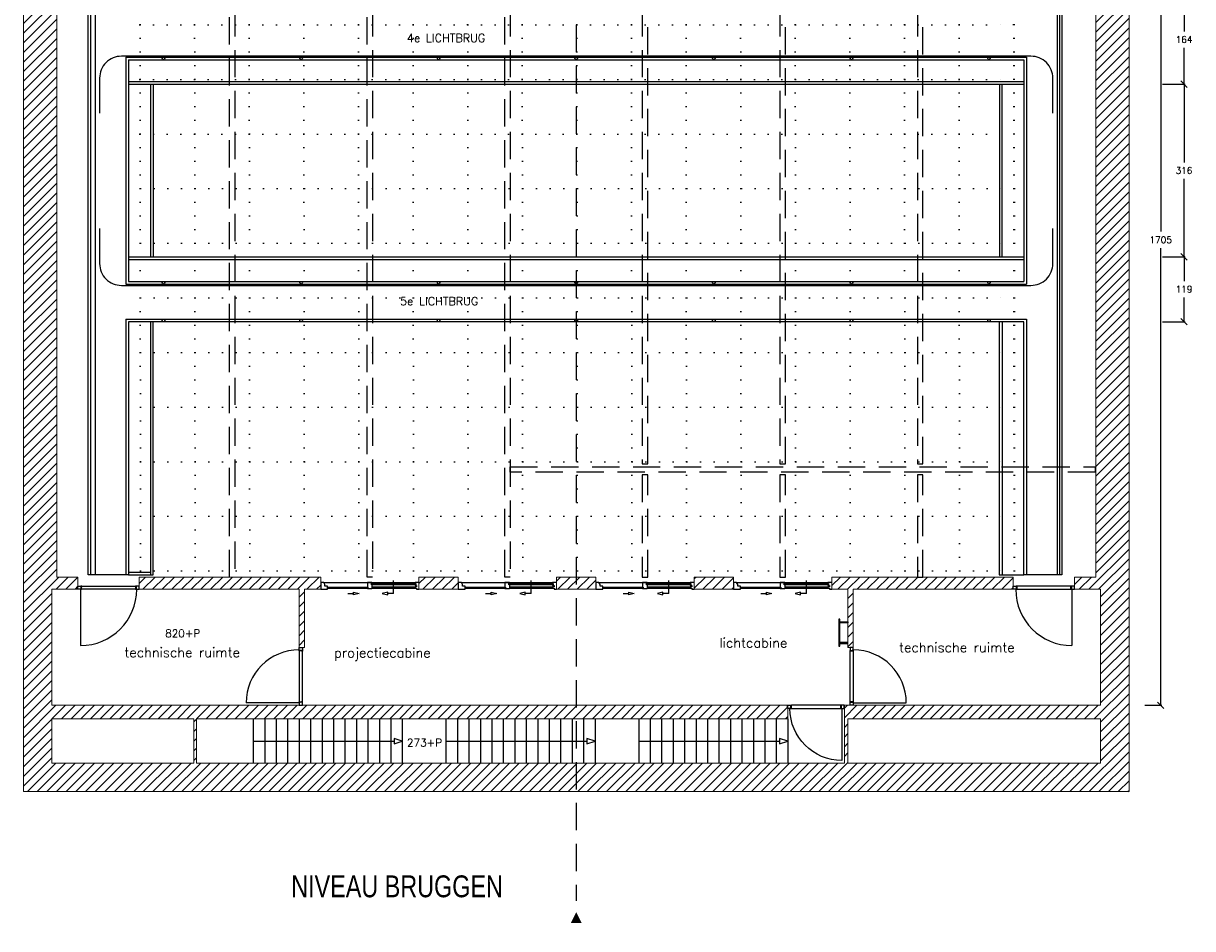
# Model space of a CAD drawing. Extents: x -70378 to 23841, y -23766 to 14658.
# Tile 5 of 11: x -45125 to -23711, y -21684 to -5108. Entities that reach past the tile are written whole.
import ezdxf

# ---------------------------------------------------------------- set-up
doc = ezdxf.new("R2010")
doc.units = 0
doc.header["$LTSCALE"] = 1000
doc.header["$MEASUREMENT"] = 0
doc.header["$PDMODE"] = 3
doc.linetypes.add('DASHED', pattern=[0.75, 0.5, -0.25])
doc.linetypes.add('DOT', pattern=[0.25, 0, -0.25])
doc.layers.get('0').update_dxf_attribs({"linetype": 'CONTINUOUS'})
doc.layers.get('DEFPOINTS').update_dxf_attribs({"linetype": 'CONTINUOUS'})
for name, color, linetype in [('1_ARCERING', 144, 'CONTINUOUS'), ('1_DRAAIRICHTING', 251, 'CONTINUOUS'), ('1_HARTLIJN', 1, 'DASHED'), ('1_INSTALLATIE', 7, 'CONTINUOUS'), ('1_KOZIJNEN', 7, 'CONTINUOUS'), ('1_PEILMAAT', 7, 'CONTINUOUS'), ('1_RASTER', 7, 'DOT'), ('1_TEKST', 7, 'CONTINUOUS'), ('1_TRAPPEN', 7, 'CONTINUOUS'), ('4_KRAANBANEN', 4, 'CONTINUOUS'), ('4_LICHTBRUGGEN_PL', 5, 'CONTINUOUS'), ('4_RAILS', 7, 'CONTINUOUS'), ('9_KADER', 7, 'CONTINUOUS')]:
    doc.layers.add(name, color=color, linetype=linetype)
doc.layers.add('1_MUREN', color=2, linetype='CONTINUOUS', lineweight=18)
doc.styles.add('02_50', font='B-GBP.shx', dxfattribs={"width": 0.8, "height": 125})
doc.styles.add('ROMANS', font='romans')
doc.dimstyles.new('ROMANS', dxfattribs={"dimtxt": 120, "dimasz": 120, "dimexe": 18, "dimexo": 6, "dimgap": 90, "dimtad": 0, "dimtih": 1, "dimtoh": 1, "dimdec": 0, "dimlfac": 0.1, "dimzin": 0, "dimdsep": 46, "dimtxsty": 'ROMANS', "dimblk1": 'OBLIQUE', "dimblk2": 'OBLIQUE', "dimsah": 1, "dimcen": 90, "dimdle": 10, "dimadec": 0, "dimazin": 0, "dimtfac": 1, "dimtdec": 4, "dimtix": 1, "dimtofl": 0, "dimtmove": 0, "dimatfit": 3, "dimldrblk": 'OBLIQUE', "dimfxl": 1, "dimtolj": 1, "dimtzin": 0, "dimarcsym": 0})
pattern_1 = [(45, (-136037.18, -18415.53), (-88.38835, 88.38835), [])]

# ---------------------------------------------------------------- blocks, each defined once
blk = doc.blocks.new('VH32-006')
at = {"layer": '1_DRAAIRICHTING'}
blk.add_line((45, -30), (45, -980), dxfattribs=at)
blk.add_arc((45, -30), 950, 270.0003, 359.9997, dxfattribs=at)
at = {"layer": '1_KOZIJNEN'}
for points in [[(0, 30), (68, 30), (68, 27), (55, 27), (55, -23), (45, -23), (45, -30), (0, -30)], [(50, -30), (50, -27), (65, -27), (65, 24), (75, 24), (75, 30), (965, 30), (965, 24), (975, 24), (975, -27), (991, -27), (991, -30)], [(1040, 30), (972, 30), (972, 27), (985, 27), (985, -23), (995, -23), (995, -30), (1040, -30)]]:
    blk.add_lwpolyline(points, close=True, dxfattribs=at)
blk = doc.blocks.new('brugdeel')
at = {"layer": '4_LICHTBRUGGEN_PL'}
for p, q in [((-8248, 4157), (8248, 4157)), ((-8248, 4157), (-8248, 0)), ((-8200, 4108), (8200, 4108)), ((-8200, 4108), (-8200, 48)), ((8200, 4108), (8200, 48)), ((8248, 4157), (8248, 0)), ((-8200, 3707), (8200, 3707)), ((-8200, 3658), (8200, 3658)), ((-7798, 3658), (-7798, 498)), ((-7750, 3658), (-7750, 498)), ((7750, 3658), (7750, 498)), ((7798, 3658), (7798, 498)), ((-8200, 498), (8200, 498)), ((-8200, 450), (8200, 450)), ((-8248, 0), (8248, 0)), ((-8200, 48), (8200, 48))]:
    blk.add_line(p, q, dxfattribs=at)
for centre in [(-7560, 4132), (-5040, 4132), (-2520, 4132), (0, 4132), (2520, 4132), (5040, 4132), (7560, 4132), (-7560, 24), (-5040, 24), (-2520, 24), (0, 24), (2520, 24), (5040, 24), (7560, 24)]:
    blk.add_circle(centre, 24.1, dxfattribs=at)
blk = doc.blocks.new('_OBLIQUE')
at = {"color": 0, "linetype": 'ByBlock'}
blk.add_line((-0.5, -0.5), (0.5, 0.5), dxfattribs=at)
blk = doc.blocks.new('*D51')
at = {"color": 0, "lineweight": -2}
for p, q in [((-24689, -549), (-24277, -549)), ((-24295, -539), (-24295, -8922)), ((-24295, -17605), (-24295, -9222)), ((-24586, -17595), (-24277, -17595))]:
    blk.add_line(p, q, dxfattribs=at)
at = {"layer": 'DEFPOINTS', "color": 0}
for p in [(-24695, -549), (-24592, -17595), (-24295, -17595)]:
    blk.add_point(p, dxfattribs=at)
at = {"color": 0, "lineweight": -2, "xscale": 120, "yscale": 120, "zscale": 120}
for p, rotation in [((-24295, -549), 90), ((-24295, -17595), 270)]:
    blk.add_blockref('_OBLIQUE', p, dxfattribs=dict(at, rotation=rotation))
at = {"color": 0, "insert": (-24295, -9072), "char_height": 120, "attachment_point": 5, "style": 'ROMANS'}
blk.add_mtext('\\A1;1705', dxfattribs=at)
blk = doc.blocks.new('*D58')
at = {"layer": '9_KADER', "color": 0, "lineweight": -2}
for p, q in [((-24262, -4585), (-23850, -4585)), ((-23868, -4575), (-23868, -5254)), ((-23868, -6233), (-23868, -5554)), ((-24262, -6223), (-23850, -6223))]:
    blk.add_line(p, q, dxfattribs=at)
at = {"layer": 'DEFPOINTS', "color": 0}
for p in [(-24268, -4585), (-24268, -6223), (-23868, -6223)]:
    blk.add_point(p, dxfattribs=at)
at = {"layer": '9_KADER', "color": 0, "lineweight": -2, "xscale": 120, "yscale": 120, "zscale": 120}
for p, rotation in [((-23868, -4585), 90), ((-23868, -6223), 270)]:
    blk.add_blockref('_OBLIQUE', p, dxfattribs=dict(at, rotation=rotation))
at = {"layer": '9_KADER', "color": 0, "insert": (-23868, -5404), "char_height": 120, "attachment_point": 5, "style": 'ROMANS'}
blk.add_mtext('\\A1;164', dxfattribs=at)
blk = doc.blocks.new('*D59')
at = {"layer": '9_KADER', "color": 0, "lineweight": -2}
for p, q in [((-24262, -6223), (-23850, -6223)), ((-23868, -6213), (-23868, -7653)), ((-23868, -9393), (-23868, -7953)), ((-24262, -9383), (-23850, -9383))]:
    blk.add_line(p, q, dxfattribs=at)
at = {"layer": 'DEFPOINTS', "color": 0}
for p in [(-24268, -6223), (-24268, -9383), (-23868, -9383)]:
    blk.add_point(p, dxfattribs=at)
at = {"layer": '9_KADER', "color": 0, "lineweight": -2, "xscale": 120, "yscale": 120, "zscale": 120}
for p, rotation in [((-23868, -6223), 90), ((-23868, -9383), 270)]:
    blk.add_blockref('_OBLIQUE', p, dxfattribs=dict(at, rotation=rotation))
at = {"layer": '9_KADER', "color": 0, "insert": (-23868, -7803), "char_height": 120, "attachment_point": 5, "style": 'ROMANS'}
blk.add_mtext('\\A1;316', dxfattribs=at)
blk = doc.blocks.new('*D60')
at = {"layer": '9_KADER', "color": 0, "lineweight": -2}
for p, q in [((-24262, -9383), (-23850, -9383)), ((-23868, -9373), (-23868, -9827)), ((-23868, -10581), (-23868, -10127)), ((-24262, -10571), (-23850, -10571))]:
    blk.add_line(p, q, dxfattribs=at)
at = {"layer": 'DEFPOINTS', "color": 0}
for p in [(-24268, -9383), (-24268, -10571), (-23868, -10571)]:
    blk.add_point(p, dxfattribs=at)
at = {"layer": '9_KADER', "color": 0, "lineweight": -2, "xscale": 120, "yscale": 120, "zscale": 120}
for p, rotation in [((-23868, -9383), 90), ((-23868, -10571), 270)]:
    blk.add_blockref('_OBLIQUE', p, dxfattribs=dict(at, rotation=rotation))
at = {"layer": '9_KADER', "color": 0, "insert": (-23868, -9977), "char_height": 120, "attachment_point": 5, "style": 'ROMANS'}
blk.add_mtext('\\A1;119', dxfattribs=at)

msp = doc.modelspace()

# ---------------------------------------------------------------- hatches: boundary and pattern name
at = {"layer": '1_ARCERING'}
h = msp.add_hatch(dxfattribs=at)
h.set_pattern_fill('ANSI31', color=256, scale=1000, style=0)
h.set_pattern_definition(pattern_1)
h.paths.add_polyline_path([(-41955, -17845), (-41955, -18655), (-30085, -18655), (-30085, -17595), (-25395, -17595), (-25395, -15470.5), (-25875, -15470.5), (-25875, -15245.5), (-25485, -15245.5), (-25485, 10290), (-25080, 10290), (-25080, 11037.5), (-24993.1, 11037.5), (-24993.1, 11149), (-24875, 11149), (-24875, -19175), (-45125, -19175), (-45125, 11037.5), (-45006, 11037.5), (-45006, 10882.5), (-44763, 10882.5), (-44763, 10294), (-44515, 10294), (-44515, -15245.5), (-44125, -15245.5), (-44125, -15470.5), (-44605, -15470.5), (-44605, -17595), (-31125, -17595), (-31125, -17845)])
h.paths.add_polyline_path([(-30022.5, -18655), (-25395, -18655), (-25395, -17845), (-30022.5, -17845)], flags=16)
h.paths.add_polyline_path([(-42005, -17845), (-44605, -17845), (-44605, -18655), (-42005, -18655)], flags=17)
h = msp.add_hatch(dxfattribs=at)
h.set_pattern_fill('ANSI31', color=256, scale=1000, style=0)
h.set_pattern_definition(pattern_1)
h.paths.add_polyline_path([(-43005, -15245.5), (-43005, -15470.5), (-40075.1, -15470.5), (-40075.1, -16535), (-39975.1, -16535), (-39975.1, -15470.5), (-39680, -15470.5), (-39680, -15245.5)])
h = msp.add_hatch(dxfattribs=at)
h.set_pattern_fill('ANSI31', color=256, scale=1000, style=0)
h.set_pattern_definition(pattern_1)
h.paths.add_polyline_path([(-37880, -15245.5), (-37160, -15245.5), (-37160, -15470.5), (-37880, -15470.5)])
h = msp.add_hatch(dxfattribs=at)
h.set_pattern_fill('ANSI31', color=256, scale=1000, style=0)
h.set_pattern_definition(pattern_1)
h.paths.add_polyline_path([(-35360, -15245.5), (-34640, -15245.5), (-34640, -15470.5), (-35360, -15470.5)])
h = msp.add_hatch(dxfattribs=at)
h.set_pattern_fill('ANSI31', color=256, scale=1000, style=0)
h.set_pattern_definition(pattern_1)
h.paths.add_polyline_path([(-32840, -15245.5), (-32117, -15245.5), (-32117, -15470.5), (-32840, -15470.5)])
h = msp.add_hatch(dxfattribs=at)
h.set_pattern_fill('ANSI31', color=256, scale=1000, style=0)
h.set_pattern_definition(pattern_1)
h.paths.add_polyline_path([(-30317, -15245.5), (-30317, -15470.5), (-30024.9, -15470.5), (-30024.9, -16535), (-29924.9, -16535), (-29924.9, -15470.5), (-26995, -15470.5), (-26995, -15245.5)])

# ---------------------------------------------------------------- linework, layer by layer
at = {"layer": '1_DRAAIRICHTING'}
for p, q in [((-44080, -15470.5), (-44080, -16500.5)), ((-25920, -15470.5), (-25920, -16500.5)), ((-40075.1, -17550), (-41045.1, -17550)), ((-29924.9, -17550), (-28954.9, -17550))]:
    msp.add_line(p, q, dxfattribs=at)
for centre, radius, start, end in [((-44080, -15470.5), 1030, 270.00035, 359.99965), ((-25920, -15470.5), 1030, 180.00035, 269.99965), ((-40075.1, -17550), 970, 90.00035, 179.99965), ((-29924.9, -17550), 970, 0.00035, 89.99965)]:
    msp.add_arc(centre, radius, start, end, dxfattribs=at)
at = {"layer": '1_HARTLIJN', "color": 1}
msp.add_line((-35000, 12116.6), (-35000, -21173.1), dxfattribs=at)
at = {"layer": '1_HARTLIJN', "linetype": 'Continuous'}
msp.add_lwpolyline([(-35000, -21383.6, 0, 200, 0), (-35000, -21583.6, 200, 200, 0)], format="xyseb", dxfattribs=at)
at = {"layer": '1_INSTALLATIE'}
for points in [[(-30191.2, -16514.7), (-30171.2, -16514.7), (-30171.2, -16014.7), (-30191.2, -16014.7)], [(-30171.2, -16064.7), (-30024.9, -16064.7), (-30024.9, -16084.7), (-30171.2, -16084.7)], [(-30171.2, -16464.7), (-30024.9, -16464.7), (-30024.9, -16444.7), (-30171.2, -16444.7)]]:
    msp.add_lwpolyline(points, close=True, dxfattribs=at)
at = {"layer": '1_KOZIJNEN', "color": 252}
for p, q in [((-39623.5, -15348), (-37951.5, -15348)), ((-38345.9, -15547.1), (-38345.9, -15312.5)), ((-37103.5, -15348), (-35431.5, -15348)), ((-35825.9, -15547.1), (-35825.9, -15312.5)), ((-34583.5, -15348), (-32911.5, -15348)), ((-33305.8, -15547.1), (-33305.8, -15312.5)), ((-32062, -15348), (-30390, -15348)), ((-30784.4, -15547.1), (-30784.4, -15312.5)), ((-39183.1, -15547.1), (-39076.7, -15547.1)), ((-38739.7, -15427), (-37952, -15427)), ((-38739.7, -15449), (-37952, -15449)), ((-38345.9, -15547.1), (-38452.2, -15547.1)), ((-36663.1, -15547.1), (-36556.7, -15547.1)), ((-36219.7, -15427), (-35432, -15427)), ((-36219.7, -15449), (-35432, -15449)), ((-35825.9, -15547.1), (-35932.2, -15547.1)), ((-34143.1, -15547.1), (-34036.7, -15547.1)), ((-33699.7, -15427), (-32912, -15427)), ((-33699.7, -15449), (-32912, -15449)), ((-33305.8, -15547.1), (-33412.2, -15547.1)), ((-31621.6, -15547.1), (-31515.2, -15547.1)), ((-31178.2, -15427), (-30390.5, -15427)), ((-31178.2, -15449), (-30390.5, -15449)), ((-30784.4, -15547.1), (-30890.7, -15547.1))]:
    msp.add_line(p, q, dxfattribs=at)
at = {"layer": '1_KOZIJNEN'}
for points in [[(-44125, -15410.5), (-44056.5, -15410.5), (-44056.5, -15413.5), (-44070, -15413.5), (-44070, -15463.5), (-44080, -15463.5), (-44080, -15470.5), (-44125, -15470.5)], [(-44075, -15470.5), (-44075, -15467.5), (-44060, -15467.5), (-44060, -15416.5), (-44050, -15416.5), (-44050, -15410.5), (-43080, -15410.5), (-43080, -15416.5), (-43070, -15416.5), (-43070, -15467.5), (-43054, -15467.5), (-43054, -15470.5)], [(-43005, -15410.5), (-43073.5, -15410.5), (-43073.5, -15413.5), (-43060, -15413.5), (-43060, -15463.5), (-43050, -15463.5), (-43050, -15470.5), (-43005, -15470.5)], [(-26995, -15410.5), (-26926.5, -15410.5), (-26926.5, -15413.5), (-26940, -15413.5), (-26940, -15463.5), (-26950, -15463.5), (-26950, -15470.5), (-26995, -15470.5)], [(-25925, -15470.5), (-25925, -15467.5), (-25940, -15467.5), (-25940, -15416.5), (-25950, -15416.5), (-25950, -15410.5), (-26920, -15410.5), (-26920, -15416.5), (-26930, -15416.5), (-26930, -15467.5), (-26946, -15467.5), (-26946, -15470.5)], [(-25875, -15410.5), (-25943.5, -15410.5), (-25943.5, -15413.5), (-25930, -15413.5), (-25930, -15463.5), (-25920, -15463.5), (-25920, -15470.5), (-25875, -15470.5)], [(-40015.1, -16535), (-40015.1, -16603.5), (-40018.1, -16603.5), (-40018.1, -16590), (-40068.1, -16590), (-40068.1, -16580), (-40075.1, -16580), (-40075.1, -16535)], [(-40075.1, -17545), (-40072.1, -17545), (-40072.1, -17530), (-40021.1, -17530), (-40021.1, -17520), (-40015.1, -17520), (-40015.1, -16610), (-40021.1, -16610), (-40021.1, -16600), (-40072.1, -16600), (-40072.1, -16584), (-40075.1, -16584)], [(-29984.9, -16535), (-29984.9, -16603.5), (-29981.9, -16603.5), (-29981.9, -16590), (-29931.9, -16590), (-29931.9, -16580), (-29924.9, -16580), (-29924.9, -16535)], [(-29924.9, -17545), (-29927.9, -17545), (-29927.9, -17530), (-29978.9, -17530), (-29978.9, -17520), (-29984.9, -17520), (-29984.9, -16610), (-29978.9, -16610), (-29978.9, -16600), (-29927.9, -16600), (-29927.9, -16584), (-29924.9, -16584)], [(-40015.1, -17595), (-40015.1, -17526.5), (-40018.1, -17526.5), (-40018.1, -17540), (-40068.1, -17540), (-40068.1, -17550), (-40075.1, -17550), (-40075.1, -17595)], [(-29984.9, -17595), (-29984.9, -17526.5), (-29981.9, -17526.5), (-29981.9, -17540), (-29931.9, -17540), (-29931.9, -17550), (-29924.9, -17550), (-29924.9, -17595)]]:
    msp.add_lwpolyline(points, close=True, dxfattribs=at)
at = {"layer": '1_KOZIJNEN', "color": 252}
for points in [[(-39680, -15468), (-39552.3, -15468), (-39552.3, -15413), (-39601.9, -15413), (-39601.9, -15385.4), (-39623.5, -15348), (-39680, -15348)], [(-38751.2, -15364.5), (-37940.2, -15364.5), (-37940.2, -15389.5), (-38751.2, -15389.5)], [(-37160, -15468), (-37032.3, -15468), (-37032.3, -15413), (-37081.9, -15413), (-37081.9, -15385.4), (-37103.5, -15348), (-37160, -15348)], [(-36231.2, -15364.5), (-35420.2, -15364.5), (-35420.2, -15389.5), (-36231.2, -15389.5)], [(-34640, -15468), (-34512.3, -15468), (-34512.3, -15413), (-34561.9, -15413), (-34561.9, -15385.4), (-34583.5, -15348), (-34640, -15348)], [(-33711.2, -15364.5), (-32900.2, -15364.5), (-32900.2, -15389.5), (-33711.2, -15389.5)], [(-32118.5, -15468), (-31990.8, -15468), (-31990.8, -15413), (-32040.4, -15413), (-32040.4, -15385.4), (-32062, -15348), (-32118.5, -15348)], [(-31189.7, -15364.5), (-30378.7, -15364.5), (-30378.7, -15389.5), (-31189.7, -15389.5)], [(-39552.3, -15429.5), (-38813.6, -15429.5), (-38813.6, -15454.5), (-39552.3, -15454.5)], [(-37032.3, -15429.5), (-36293.6, -15429.5), (-36293.6, -15454.5), (-37032.3, -15454.5)], [(-34512.3, -15429.5), (-33773.6, -15429.5), (-33773.6, -15454.5), (-34512.3, -15454.5)], [(-31990.8, -15429.5), (-31252.1, -15429.5), (-31252.1, -15454.5), (-31990.8, -15454.5)]]:
    msp.add_lwpolyline(points, close=True, dxfattribs=at)
for points in [[(-38751.2, -15364.5), (-38740.2, -15364.5), (-38740.2, -15348), (-38825.4, -15348), (-38825.4, -15429.5)], [(-38740.2, -15389.5), (-38740.2, -15463), (-38825.4, -15463), (-38825.4, -15454.5)], [(-37880, -15348), (-37951.5, -15348), (-37951.5, -15364.5), (-37940.2, -15364.5), (-37940.2, -15389.5), (-37951.5, -15389.5), (-37951.5, -15398), (-37925, -15398), (-37925, -15427), (-37952, -15427), (-37952, -15449), (-37924, -15449), (-37924, -15468), (-37880, -15468)], [(-36231.2, -15364.5), (-36220.2, -15364.5), (-36220.2, -15348), (-36305.4, -15348), (-36305.4, -15429.5)], [(-36220.2, -15389.5), (-36220.2, -15463), (-36305.4, -15463), (-36305.4, -15454.5)], [(-35360, -15348), (-35431.5, -15348), (-35431.5, -15364.5), (-35420.2, -15364.5), (-35420.2, -15389.5), (-35431.5, -15389.5), (-35431.5, -15398), (-35405, -15398), (-35405, -15427), (-35432, -15427), (-35432, -15449), (-35404, -15449), (-35404, -15468), (-35360, -15468)], [(-33711.2, -15364.5), (-33700.2, -15364.5), (-33700.2, -15348), (-33785.4, -15348), (-33785.4, -15429.5)], [(-33700.2, -15389.5), (-33700.2, -15463), (-33785.4, -15463), (-33785.4, -15454.5)], [(-32840, -15348), (-32911.5, -15348), (-32911.5, -15364.5), (-32900.2, -15364.5), (-32900.2, -15389.5), (-32911.5, -15389.5), (-32911.5, -15398), (-32885, -15398), (-32885, -15427), (-32912, -15427), (-32912, -15449), (-32884, -15449), (-32884, -15468), (-32840, -15468)], [(-31189.7, -15364.5), (-31178.7, -15364.5), (-31178.7, -15348), (-31263.9, -15348), (-31263.9, -15429.5)], [(-31178.7, -15389.5), (-31178.7, -15463), (-31263.9, -15463), (-31263.9, -15454.5)], [(-30318.5, -15348), (-30390, -15348), (-30390, -15364.5), (-30378.7, -15364.5), (-30378.7, -15389.5), (-30390, -15389.5), (-30390, -15398), (-30363.5, -15398), (-30363.5, -15427), (-30390.5, -15427), (-30390.5, -15449), (-30362.5, -15449), (-30362.5, -15468), (-30318.5, -15468)]]:
    msp.add_lwpolyline(points, dxfattribs=at)
at = {"layer": '1_KOZIJNEN', "color": 252, "flags": 128}
for points in [[(-39076.7, -15573.9), (-39076.7, -15520.3), (-38976.7, -15547.1), (-39076.7, -15573.9)], [(-38452.2, -15573.9), (-38452.2, -15520.3), (-38552.2, -15547.1), (-38452.2, -15573.9)], [(-36556.7, -15573.9), (-36556.7, -15520.3), (-36456.7, -15547.1), (-36556.7, -15573.9)], [(-35932.2, -15573.9), (-35932.2, -15520.3), (-36032.2, -15547.1), (-35932.2, -15573.9)], [(-34036.7, -15573.9), (-34036.7, -15520.3), (-33936.7, -15547.1), (-34036.7, -15573.9)], [(-33412.2, -15573.9), (-33412.2, -15520.3), (-33512.2, -15547.1), (-33412.2, -15573.9)], [(-31515.2, -15573.9), (-31515.2, -15520.3), (-31415.2, -15547.1), (-31515.2, -15573.9)], [(-30890.7, -15573.9), (-30890.7, -15520.3), (-30990.7, -15547.1), (-30890.7, -15573.9)]]:
    msp.add_lwpolyline(points, dxfattribs=at)
at = {"layer": '1_MUREN'}
for points in [[(-24875, 11149), (-24875, -19175), (-45125, -19175), (-45125, 11037.5)], [(-44515, 10294), (-44515, -15245.5), (-44125, -15245.5), (-44125, -15470.5), (-44605, -15470.5), (-44605, -17595), (-31125, -17595), (-31125, -17845), (-41955, -17845), (-41955, -17845), (-41955, -18655), (-30085, -18655), (-30085, -17595), (-25395, -17595), (-25395, -15470.5), (-25875, -15470.5), (-25875, -15245.5), (-25485, -15245.5), (-25485, 10290)]]:
    msp.add_lwpolyline(points, dxfattribs=at)
for points in [[(-43005, -15245.5), (-43005, -15470.5), (-40075.1, -15470.5), (-40075.1, -16535), (-39975.1, -16535), (-39975.1, -15470.5), (-39680, -15470.5), (-39680, -15245.5)], [(-37880, -15245.5), (-37160, -15245.5), (-37160, -15470.5), (-37880, -15470.5)], [(-35360, -15245.5), (-34640, -15245.5), (-34640, -15470.5), (-35360, -15470.5)], [(-32840, -15245.5), (-32117, -15245.5), (-32117, -15470.5), (-32840, -15470.5)], [(-30317, -15245.5), (-30317, -15470.5), (-30024.9, -15470.5), (-30024.9, -16535), (-29924.9, -16535), (-29924.9, -15470.5), (-26995, -15470.5), (-26995, -15245.5)], [(-42005, -17845), (-44605, -17845), (-44605, -18655), (-42005, -18655)], [(-30022.5, -18655), (-25395, -18655), (-25395, -17845), (-30022.5, -17845)]]:
    msp.add_lwpolyline(points, close=True, dxfattribs=at)
at = {"layer": '1_RASTER'}
for p, q in [((-42980, -15134), (-43000, 8866)), ((-41980, -15134), (-42000, 8866)), ((-40980, -15134), (-41000, 8866)), ((-39980, -15134), (-40000, 8866)), ((-38980, -15134), (-39000, 8866)), ((-37980, -15134), (-38000, 8866)), ((-36980, -15134), (-37000, 8866)), ((-35980, -15134), (-36000, 8866)), ((-34980, -15134), (-35000, 8866)), ((-33980, -15134), (-34000, 8866)), ((-32980, -15134), (-33000, 8866)), ((-31980, -15134), (-32000, 8866)), ((-30980, -15134), (-31000, 8866)), ((-29980, -15134), (-30000, 8866)), ((-28980, -15134), (-29000, 8866)), ((-27980, -15134), (-28000, 8866)), ((-27980, -15134), (-28000, 8866)), ((-26980, -15134), (-27000, 8866)), ((-26980, -15134), (-27000, 8866)), ((-26970, -15134), (-26990, 8866)), ((-42990, -5134), (-26990, -5134)), ((-42990, -6134), (-26990, -6134)), ((-42990, -7134), (-26990, -7134)), ((-42980, -8134), (-26980, -8134)), ((-42980, -9134), (-26980, -9134)), ((-42980, -10134), (-26980, -10134)), ((-42980, -11134), (-26980, -11134)), ((-42980, -12134), (-26980, -12134)), ((-42980, -13134), (-26980, -13134)), ((-42980, -14134), (-26980, -14134)), ((-42980, -15134), (-26980, -15134))]:
    msp.add_line(p, q, dxfattribs=at)
at = {"layer": '1_TRAPPEN'}
for p, q in [((-40915, -17845), (-40915, -18583)), ((-40915, -17857), (-40915, -18655)), ((-40705, -17845), (-40705, -18655)), ((-40495, -17845), (-40495, -18655)), ((-40285, -17845), (-40285, -18655)), ((-40075, -17845), (-40075, -18655)), ((-39865, -17845), (-39865, -18655)), ((-39655, -17845), (-39655, -18655)), ((-39445, -17845), (-39445, -18655)), ((-39235, -17845), (-39235, -18655)), ((-39025, -17845), (-39025, -18655)), ((-38815, -17845), (-38815, -18655)), ((-38605, -17845), (-38605, -18655)), ((-38395, -17845), (-38395, -18655)), ((-38185, -17845), (-38185, -18655)), ((-37385, -17845), (-37385, -18655)), ((-37175, -17845), (-37175, -18655)), ((-36965, -17845), (-36965, -18655)), ((-36755, -17845), (-36755, -18655)), ((-36545, -17845), (-36545, -18655)), ((-36335, -17845), (-36335, -18655)), ((-36125, -17845), (-36125, -18655)), ((-35915, -17845), (-35915, -18655)), ((-35705, -17845), (-35705, -18655)), ((-35495, -17845), (-35495, -18655)), ((-35285, -17845), (-35285, -18655)), ((-35075, -17845), (-35075, -18655)), ((-34865, -17845), (-34865, -18655)), ((-34655, -17845), (-34655, -18655)), ((-33855, -17845), (-33855, -18655)), ((-33645, -17845), (-33645, -18655)), ((-33435, -17845), (-33435, -18655)), ((-33225, -17845), (-33225, -18655)), ((-33015, -17845), (-33015, -18655)), ((-32805, -17845), (-32805, -18655)), ((-32595, -17845), (-32595, -18655)), ((-32385, -17845), (-32385, -18655)), ((-32175, -17845), (-32175, -18655)), ((-31965, -17845), (-31965, -18655)), ((-31755, -17845), (-31755, -18655)), ((-31545, -17845), (-31545, -18655)), ((-31335, -17845), (-31335, -18655)), ((-31125, -17845), (-31125, -18655))]:
    msp.add_line(p, q, dxfattribs=at)
for points in [[(-38335, -18300), (-38185, -18250), (-38335, -18200)], [(-34805, -18300), (-34655, -18250), (-34805, -18200)], [(-31275, -18300), (-31125, -18250), (-31275, -18200)]]:
    msp.add_lwpolyline(points, close=True, dxfattribs=at)
for points in [[(-40915, -18250), (-38335, -18250)], [(-37385, -18250), (-34805, -18250)], [(-33855, -18250), (-31275, -18250)]]:
    msp.add_lwpolyline(points, dxfattribs=at)
at = {"layer": '4_KRAANBANEN', "linetype": 'DASHED'}
for p, q in [((-41350, -15245.5), (-41350, 9404.1)), ((-41250, 9404.1), (-41250, -15245.5))]:
    msp.add_line(p, q, dxfattribs=at)
for points in [[(-38830, 9404.1), (-38730, 9404.1), (-38730, -15245.5), (-38830, -15245.5)], [(-36210, 9404.1), (-36210, -15245.5), (-36310, -15245.5), (-36310, 9404.1)], [(-33690, -13175.9), (-33690, 9404.1), (-33790, 9404.1), (-33790, -13175.9)], [(-31270, -13175.9), (-31170, -13175.9), (-31170, 9404.1), (-31270, 9404.1)], [(-28750, 9404.1), (-28750, -13175.9), (-28650, -13175.9), (-28650, 9404.1)], [(-36210, -13225.9), (-25495, -13225.9), (-25495, -13325.9), (-36210, -13325.9)], [(-33690, -15245.5), (-33690, -13375.9), (-33790, -13375.9), (-33790, -15245.5)], [(-31170, -13375.9), (-31270, -13375.9), (-31270, -15245.5), (-31170, -15245.5)], [(-28750, -13375.9), (-28750, -15245.5), (-28650, -15245.5), (-28650, -13375.9)]]:
    msp.add_lwpolyline(points, close=True, dxfattribs=at)
at = {"layer": '4_LICHTBRUGGEN_PL'}
for p, q in [((-43248.3, -10522.9), (-26751.7, -10522.9)), ((-43248.3, -10522.9), (-43248.3, -15205.5)), ((-42798.3, -10571.2), (-42798.3, -15205.5)), ((-27201.7, -10571.2), (-27201.7, -15205.5)), ((-26751.7, -10522.9), (-26751.7, -15205.5)), ((-43200, -15157.2), (-42798.3, -15157.2))]:
    msp.add_line(p, q, dxfattribs=at)
msp.add_lwpolyline([(-43200, -10571.2), (-43200, -15205.5), (-43940, -15205.5), (-43940, 9362), (-26103.4, 9362), (-26103.4, -15205.5), (-26800, -15205.5), (-26800, -10571.2)], close=True, dxfattribs=at)
for points in [[(-43890, -15205.5), (-43890, 9313.7), (-26151.7, 9313.7), (-26151.7, -15205.5)], [(-43200, -15205.5), (-42750, -15205.5), (-42750, -10571.2)], [(-27251.7, -10571.2), (-27251.7, -15205.5), (-26800, -15205.5)]]:
    msp.add_lwpolyline(points, dxfattribs=at)
for centre in [(-42560, -10547.1), (-40040, -10547.1), (-37520, -10547.1), (-35000, -10547.1), (-32480, -10547.1), (-29960, -10547.1), (-27440, -10547.1)]:
    msp.add_circle(centre, 24.1, dxfattribs=at)
at = {"layer": '4_RAILS'}
for p, q in [((-43808.3, -2300), (-43808.3, -15205.5)), ((-26191.7, -2300), (-26191.7, -15205.5))]:
    msp.add_line(p, q, dxfattribs=at)
for points in [[(-26271.7, -6751.3), (-26271.7, -6110, 0.4142136), (-26671.7, -5710), (-43328.3, -5710, 0.4142136), (-43728.3, -6110), (-43728.3, -6751.3)], [(-43728.3, -8864.7), (-43728.3, -9506, 0.4142136), (-43328.3, -9906), (-26671.7, -9906, 0.4142136), (-26271.7, -9506), (-26271.7, -8864.7)]]:
    msp.add_lwpolyline(points, format="xyb", dxfattribs=at)

# ---------------------------------------------------------------- block references
at = {"xscale": -1}
msp.add_blockref('VH32-006', (-30090, -17625), dxfattribs=at)
at = {"layer": '4_LICHTBRUGGEN_PL'}
msp.add_blockref('brugdeel', (-35000, -9881.2), dxfattribs=at)

# ---------------------------------------------------------------- texts
at = {"layer": '1_PEILMAAT', "char_height": 140, "attachment_point": 1, "line_spacing_factor": 1.057281, "style": 'ROMANS'}
for s, insert in [('820+P', (-42527.8, -16207.6)), ('273+P', (-38098.8, -18207.3))]:
    msp.add_mtext(s, dxfattribs=dict(at, insert=insert))
at = {"layer": '1_TEKST', "style": '02_50', "width": 0.8}
msp.add_text('NIVEAU BRUGGEN', height=400, dxfattribs=at).set_placement((-40219.1, -21109.3))
at = {"layer": '1_TEKST', "color": 0, "char_height": 150, "attachment_point": 2, "rotation": 359.99993, "line_spacing_factor": 1.057281, "style": 'ROMANS'}
for s, insert in [('4e LICHTBRUG', (-37383.4, -5301.3)), ('5e LICHTBRUG', (-37509.8, -10120.7))]:
    msp.add_mtext(s, dxfattribs=dict(at, insert=insert))
at = {"layer": '1_TEKST', "char_height": 175, "attachment_point": 2, "line_spacing_factor": 1.057281, "style": 'ROMANS'}
for s, insert in [('lichtcabine', (-31755.6, -16364.3)), ('technische ruimte', (-28028.2, -16447.9)), ('technische ruimte', (-42216.7, -16539.3)), ('projectiecabine', (-38550.6, -16545.5))]:
    msp.add_mtext(s, dxfattribs=dict(at, insert=insert))

# ---------------------------------------------------------------- dimensions: what is measured, and where the dimension line sits
dim = msp.add_linear_dim(base=(-24294.7, -17595), p1=(-24694.7, -549), p2=(-24592.3, -17595), angle=90, dimstyle='ROMANS')
dim.commit()
dim.dimension.update_dxf_attribs({"geometry": '*D51', "text_midpoint": (-24294.7, -9072)})
at = {"layer": '9_KADER'}
for base, p1, p2, picture, middle in [((-23867.9, -6222.9), (-24267.9, -4584.6), (-24267.9, -6222.9), '*D58', (-23867.9, -5403.8)), ((-23867.9, -9382.9), (-24267.9, -6222.9), (-24267.9, -9382.9), '*D59', (-23867.9, -7802.9)), ((-23867.9, -10571.2), (-24267.9, -9382.9), (-24267.9, -10571.2), '*D60', (-23867.9, -9977.1))]:
    dim = msp.add_linear_dim(base=base, p1=p1, p2=p2, angle=90, dimstyle='ROMANS', override={"dimtmove": 1}, dxfattribs=at)
    dim.commit()
    dim.dimension.update_dxf_attribs({"geometry": picture, "text_midpoint": middle})

doc.saveas('drawing.dxf')
